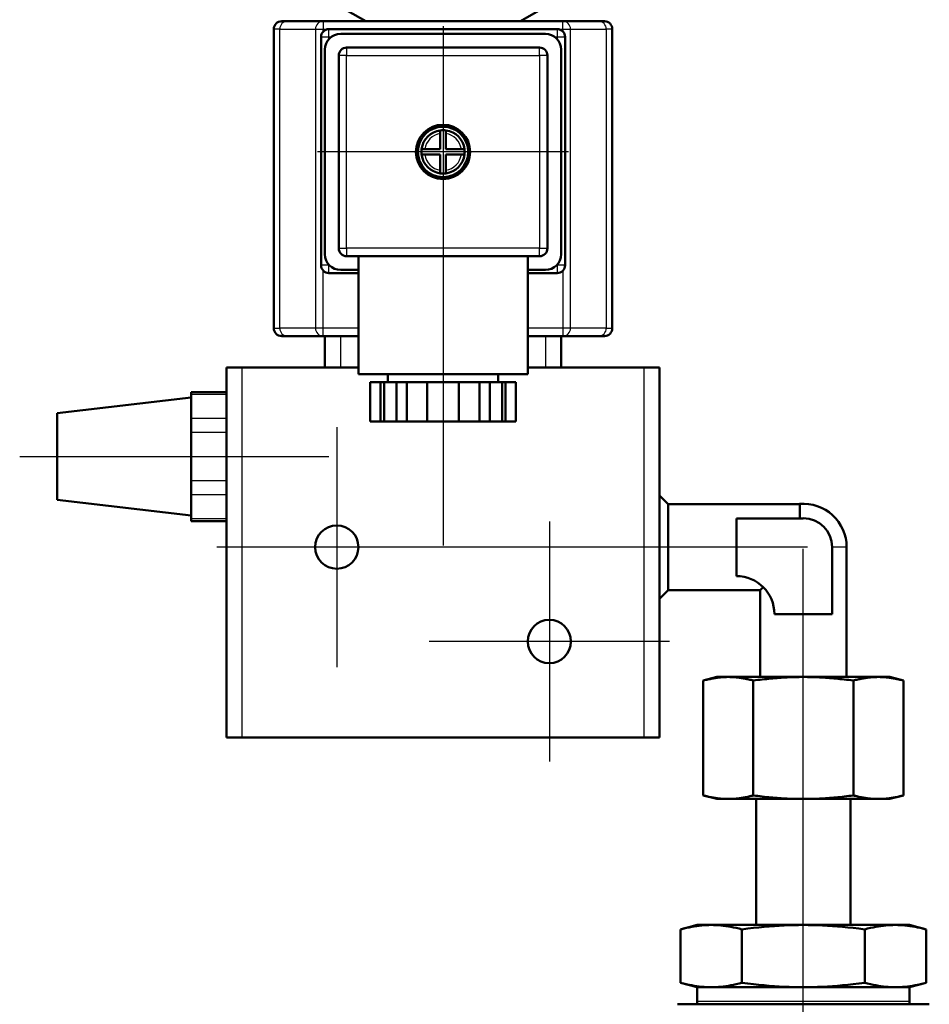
# Model space of a CAD drawing. Header units: millimetres. Extents: x 99 to 904, y 199 to 1209.
# Tile 7 of 14: x 107 to 223, y 936 to 1061. Entities that reach past the tile are written whole.
import ezdxf

# ---------------------------------------------------------------- set-up
doc = ezdxf.new("R2010")
doc.units = ezdxf.units.MM
doc.header["$LTSCALE"] = 5
for name, color, linetype, lineweight in [('Mittellinie(DIN)', 4, 'Continuous', 25), ('Mittelpunktmarkierung(DIN)', 4, 'Continuous', 25), ('Sichtbare Kanten(DIN)', 7, 'Continuous', 50), ('Sichtbare tangentiale Kanten(DIN)', 3, 'Continuous', 25)]:
    doc.layers.add(name, color=color, linetype=linetype, lineweight=lineweight)

msp = doc.modelspace()

# ---------------------------------------------------------------- linework, layer by layer
at = {"layer": 'Mittellinie(DIN)', "linetype": 'Continuous'}
for p, q in [((107.08, 1005.74), (146.36, 1005.74)), ((206.62, 816.95), (206.62, 994.02))]:
    msp.add_line(p, q, dxfattribs=at)
at = {"layer": 'Mittelpunktmarkierung(DIN)', "linetype": 'Continuous'}
for p, q in [((160.86, 1060.39), (160.86, 994.42)), ((176.81, 1044.44), (144.91, 1044.44)), ((147.36, 1009.49), (147.36, 978.99)), ((174.36, 997.49), (174.36, 966.99)), ((207.15, 994.24), (132.11, 994.24)), ((189.61, 982.24), (159.11, 982.24))]:
    msp.add_line(p, q, dxfattribs=at)
at = {"layer": 'Sichtbare Kanten(DIN)'}
for p, q in [((151.04, 1061.04), (148.73, 1062.37)), ((170.68, 1061.04), (172.98, 1062.37)), ((140.36, 1061.04), (141.08, 1061.04)), ((145.62, 1061.04), (141.08, 1061.04)), ((176.09, 1061.04), (145.62, 1061.04)), ((180.63, 1061.04), (176.09, 1061.04)), ((180.63, 1061.04), (181.36, 1061.04)), ((139.36, 1022.04), (139.36, 1060.04)), ((146.36, 1060.04), (175.36, 1060.04)), ((173.86, 1059.44), (147.86, 1059.44)), ((182.36, 1022.04), (182.36, 1060.04)), ((145.36, 1030.04), (145.36, 1059.04)), ((176.36, 1059.04), (176.36, 1030.04)), ((145.86, 1057.44), (145.86, 1031.44)), ((173.11, 1057.69), (148.61, 1057.69)), ((175.86, 1031.44), (175.86, 1057.44)), ((147.61, 1056.69), (147.61, 1032.19)), ((174.11, 1032.19), (174.11, 1056.69)), ((160.51, 1046.76), (160.51, 1047.16)), ((161.21, 1047.16), (161.21, 1046.76)), ((160.51, 1044.79), (160.51, 1046.76)), ((161.21, 1046.76), (161.21, 1044.79)), ((158.13, 1044.79), (158.53, 1044.79)), ((158.53, 1044.79), (160.51, 1044.79)), ((161.21, 1044.79), (163.18, 1044.79)), ((163.18, 1044.79), (163.59, 1044.79)), ((158.53, 1044.09), (158.13, 1044.09)), ((160.51, 1044.09), (158.53, 1044.09)), ((160.51, 1042.11), (160.51, 1044.09)), ((161.21, 1044.09), (161.21, 1042.11)), ((163.18, 1044.09), (161.21, 1044.09)), ((163.59, 1044.09), (163.18, 1044.09)), ((160.51, 1041.71), (160.51, 1042.11)), ((161.21, 1042.11), (161.21, 1041.71)), ((148.61, 1031.19), (160.86, 1031.19)), ((150.11, 1031.19), (150.11, 1016.19)), ((160.86, 1031.19), (173.11, 1031.19)), ((171.61, 1031.19), (171.61, 1016.19)), ((147.86, 1029.44), (150.11, 1029.44)), ((171.61, 1029.44), (173.86, 1029.44)), ((150.11, 1029.04), (146.36, 1029.04)), ((175.36, 1029.04), (171.61, 1029.04)), ((141.08, 1021.04), (140.36, 1021.04)), ((141.08, 1021.04), (145.62, 1021.04)), ((145.62, 1021.04), (150.11, 1021.04)), ((145.86, 1021.04), (145.86, 1017.04)), ((171.61, 1021.04), (176.09, 1021.04)), ((175.86, 1017.04), (175.86, 1021.04)), ((176.09, 1021.04), (180.63, 1021.04)), ((181.36, 1021.04), (180.63, 1021.04)), ((133.36, 1017.04), (135.36, 1017.04)), ((133.36, 1017.04), (133.36, 970.04)), ((150.11, 1017.04), (135.36, 1017.04)), ((150.11, 1017.04), (147.86, 1017.04)), ((186.36, 1017.04), (171.61, 1017.04)), ((173.86, 1017.04), (171.61, 1017.04)), ((186.36, 1017.04), (188.36, 1017.04)), ((188.36, 970.04), (188.36, 1017.04)), ((171.61, 1016.19), (150.11, 1016.19)), ((153.86, 1016.19), (153.86, 1015.19)), ((167.86, 1016.19), (167.86, 1015.19)), ((152.93, 1015.19), (151.62, 1015.19)), ((151.62, 1015.19), (151.62, 1010.19)), ((153.36, 1015.19), (152.93, 1015.19)), ((152.93, 1010.19), (152.93, 1015.19)), ((154.93, 1015.19), (153.36, 1015.19)), ((153.36, 1010.19), (153.36, 1015.19)), ((156.24, 1015.19), (154.93, 1015.19)), ((154.93, 1015.19), (154.93, 1010.19)), ((158.86, 1015.19), (156.24, 1015.19)), ((156.24, 1015.19), (156.24, 1010.19)), ((162.86, 1015.19), (158.86, 1015.19)), ((158.86, 1010.19), (158.86, 1015.19)), ((165.48, 1015.19), (162.86, 1015.19)), ((162.86, 1015.19), (162.86, 1010.19)), ((166.79, 1015.19), (165.48, 1015.19)), ((165.48, 1015.19), (165.48, 1010.19)), ((168.35, 1015.19), (166.79, 1015.19)), ((166.79, 1010.19), (166.79, 1015.19)), ((168.79, 1015.19), (168.35, 1015.19)), ((168.35, 1010.19), (168.35, 1015.19)), ((170.1, 1015.19), (168.79, 1015.19)), ((168.79, 1015.19), (168.79, 1010.19)), ((170.1, 1015.19), (170.1, 1010.19)), ((111.86, 1011.24), (128.86, 1013.24)), ((128.86, 1013.66), (128.86, 1013.93)), ((128.86, 1013.93), (133.36, 1013.93)), ((128.86, 1012.83), (128.86, 1013.66)), ((128.86, 1012.83), (128.86, 1011.39)), ((111.86, 1011.24), (111.86, 1000.24)), ((128.86, 1010.56), (128.86, 1011.39)), ((128.86, 1008.83), (128.86, 1010.56)), ((151.62, 1010.19), (152.93, 1010.19)), ((153.36, 1010.19), (152.93, 1010.19)), ((154.93, 1010.19), (153.36, 1010.19)), ((154.93, 1010.19), (156.24, 1010.19)), ((156.24, 1010.19), (158.86, 1010.19)), ((162.86, 1010.19), (158.86, 1010.19)), ((162.86, 1010.19), (165.48, 1010.19)), ((165.48, 1010.19), (166.79, 1010.19)), ((168.35, 1010.19), (166.79, 1010.19)), ((168.79, 1010.19), (168.35, 1010.19)), ((168.79, 1010.19), (170.1, 1010.19)), ((128.86, 1007.17), (128.86, 1008.83)), ((128.86, 1007.17), (128.86, 1004.3)), ((128.86, 1002.64), (128.86, 1004.3)), ((128.86, 1000.91), (128.86, 1002.64)), ((128.86, 1000.08), (128.86, 1000.91)), ((189.46, 999.71), (188.36, 1000.81)), ((111.86, 1000.24), (128.86, 998.24)), ((128.86, 1000.08), (128.86, 998.64)), ((189.46, 999.71), (189.46, 988.76)), ((189.46, 999.71), (206.16, 999.71)), ((206.16, 997.89), (206.16, 999.71)), ((128.86, 997.81), (128.86, 998.64)), ((128.86, 997.55), (128.86, 997.81)), ((133.36, 997.55), (128.86, 997.55)), ((198.12, 997.89), (198.12, 990.56)), ((206.62, 997.89), (198.12, 997.89)), ((210.29, 985.73), (210.29, 994.23)), ((212.12, 994.24), (212.12, 977.74)), ((189.46, 988.76), (188.36, 987.66)), ((189.46, 988.76), (201.13, 988.76)), ((201.53, 989.16), (201.13, 988.76)), ((201.13, 988.76), (201.13, 977.74)), ((202.96, 985.73), (210.29, 985.73)), ((195.62, 977.74), (193.92, 977.28)), ((193.92, 962.69), (193.92, 977.28)), ((197.1, 977.74), (195.62, 977.74)), ((206.62, 977.74), (197.1, 977.74)), ((200.27, 962.69), (200.27, 977.28)), ((216.15, 977.74), (206.62, 977.74)), ((212.98, 962.69), (212.98, 977.28)), ((217.62, 977.74), (216.15, 977.74)), ((217.62, 977.74), (219.33, 977.28)), ((219.33, 962.69), (219.33, 977.28)), ((135.36, 970.04), (133.36, 970.04)), ((186.36, 970.04), (135.36, 970.04)), ((188.36, 970.04), (186.36, 970.04)), ((195.62, 962.24), (193.92, 962.69)), ((197.1, 962.24), (195.62, 962.24)), ((206.62, 962.24), (197.1, 962.24)), ((200.62, 946.24), (200.62, 962.24)), ((216.15, 962.24), (206.62, 962.24)), ((212.62, 946.24), (212.62, 962.24)), ((217.62, 962.24), (216.15, 962.24)), ((217.62, 962.24), (219.33, 962.69)), ((193.12, 946.24), (191.04, 945.68)), ((191.04, 938.89), (191.04, 945.68)), ((220.12, 946.24), (193.12, 946.24)), ((198.83, 938.89), (198.83, 945.68)), ((214.42, 938.89), (214.42, 945.68)), ((220.12, 946.24), (222.21, 945.68)), ((222.21, 938.89), (222.21, 945.68)), ((193.12, 938.33), (191.04, 938.89)), ((220.12, 938.33), (193.12, 938.33)), ((193.12, 938.33), (193.12, 936.5)), ((220.12, 938.33), (222.21, 938.89)), ((220.12, 938.33), (220.12, 936.5)), ((194.35, 936.16), (190.62, 936.16)), ((202.9, 936.16), (194.35, 936.16)), ((210.35, 936.16), (202.9, 936.16)), ((218.9, 936.16), (210.35, 936.16)), ((222.62, 936.16), (218.9, 936.16))]:
    msp.add_line(p, q, dxfattribs=at)
at = {"layer": 'Sichtbare Kanten(DIN)', "flags": 128}
for points in [[(193.92, 977.28), (194.07, 977.32), (194.21, 977.36), (194.35, 977.39), (194.49, 977.42), (194.63, 977.45), (194.77, 977.48), (194.9, 977.51), (195.04, 977.54), (195.17, 977.56), (195.3, 977.58), (195.43, 977.6), (195.56, 977.62), (195.69, 977.64), (195.82, 977.66), (195.95, 977.67), (196.08, 977.69), (196.21, 977.7), (196.33, 977.71), (196.46, 977.72), (196.59, 977.72), (196.72, 977.73), (196.84, 977.73), (196.97, 977.74), (197.1, 977.74)], [(197.1, 977.74), (197.23, 977.74), (197.35, 977.73), (197.48, 977.73), (197.61, 977.72), (197.74, 977.72), (197.86, 977.71), (197.99, 977.7), (198.12, 977.69), (198.25, 977.67), (198.37, 977.66), (198.5, 977.64), (198.63, 977.62), (198.76, 977.6), (198.89, 977.58), (199.03, 977.56), (199.16, 977.54), (199.29, 977.51), (199.43, 977.48), (199.57, 977.45), (199.7, 977.42), (199.84, 977.39), (199.98, 977.36), (200.13, 977.32), (200.27, 977.28)], [(200.27, 977.28), (200.56, 977.32), (200.85, 977.36), (201.14, 977.39), (201.41, 977.42), (201.69, 977.45), (201.97, 977.48), (202.24, 977.51), (202.5, 977.54), (202.77, 977.56), (203.03, 977.58), (203.3, 977.6), (203.56, 977.62), (203.82, 977.64), (204.07, 977.66), (204.33, 977.67), (204.59, 977.69), (204.84, 977.7), (205.1, 977.71), (205.35, 977.72), (205.61, 977.72), (205.86, 977.73), (206.11, 977.73), (206.37, 977.74), (206.62, 977.74)], [(206.62, 977.74), (206.88, 977.74), (207.14, 977.73), (207.39, 977.73), (207.64, 977.72), (207.9, 977.72), (208.15, 977.71), (208.41, 977.7), (208.66, 977.69), (208.92, 977.67), (209.18, 977.66), (209.43, 977.64), (209.69, 977.62), (209.95, 977.6), (210.21, 977.58), (210.48, 977.56), (210.74, 977.54), (211.01, 977.51), (211.28, 977.48), (211.56, 977.45), (211.83, 977.42), (212.11, 977.39), (212.4, 977.36), (212.68, 977.32), (212.98, 977.28)], [(212.98, 977.28), (213.12, 977.32), (213.26, 977.36), (213.41, 977.39), (213.55, 977.42), (213.68, 977.45), (213.82, 977.48), (213.96, 977.51), (214.09, 977.54), (214.22, 977.56), (214.36, 977.58), (214.49, 977.6), (214.62, 977.62), (214.75, 977.64), (214.88, 977.66), (215, 977.67), (215.13, 977.69), (215.26, 977.7), (215.39, 977.71), (215.51, 977.72), (215.64, 977.72), (215.77, 977.73), (215.9, 977.73), (216.02, 977.74), (216.15, 977.74)], [(216.15, 977.74), (216.28, 977.74), (216.41, 977.73), (216.53, 977.73), (216.66, 977.72), (216.79, 977.72), (216.92, 977.71), (217.04, 977.7), (217.17, 977.69), (217.3, 977.67), (217.43, 977.66), (217.56, 977.64), (217.68, 977.62), (217.81, 977.6), (217.95, 977.58), (218.08, 977.56), (218.21, 977.54), (218.35, 977.51), (218.48, 977.48), (218.62, 977.45), (218.76, 977.42), (218.9, 977.39), (219.04, 977.36), (219.18, 977.32), (219.33, 977.28)], [(197.1, 962.24), (196.97, 962.24), (196.84, 962.24), (196.72, 962.24), (196.59, 962.25), (196.46, 962.26), (196.33, 962.26), (196.21, 962.27), (196.08, 962.29), (195.95, 962.3), (195.82, 962.31), (195.69, 962.33), (195.56, 962.35), (195.43, 962.37), (195.3, 962.39), (195.17, 962.41), (195.04, 962.44), (194.9, 962.46), (194.77, 962.49), (194.63, 962.52), (194.49, 962.55), (194.35, 962.58), (194.21, 962.62), (194.07, 962.65), (193.92, 962.69)], [(200.27, 962.69), (200.13, 962.65), (199.98, 962.62), (199.84, 962.58), (199.7, 962.55), (199.57, 962.52), (199.43, 962.49), (199.29, 962.46), (199.16, 962.44), (199.03, 962.41), (198.89, 962.39), (198.76, 962.37), (198.63, 962.35), (198.5, 962.33), (198.37, 962.31), (198.25, 962.3), (198.12, 962.29), (197.99, 962.27), (197.86, 962.26), (197.74, 962.26), (197.61, 962.25), (197.48, 962.24), (197.35, 962.24), (197.23, 962.24), (197.1, 962.24)], [(206.62, 962.24), (206.37, 962.24), (206.11, 962.24), (205.86, 962.24), (205.61, 962.25), (205.35, 962.26), (205.1, 962.26), (204.84, 962.27), (204.59, 962.29), (204.33, 962.3), (204.07, 962.31), (203.82, 962.33), (203.56, 962.35), (203.3, 962.37), (203.03, 962.39), (202.77, 962.41), (202.5, 962.44), (202.24, 962.46), (201.97, 962.49), (201.69, 962.52), (201.41, 962.55), (201.14, 962.58), (200.85, 962.62), (200.56, 962.65), (200.27, 962.69)], [(212.98, 962.69), (212.68, 962.65), (212.4, 962.62), (212.11, 962.58), (211.83, 962.55), (211.56, 962.52), (211.28, 962.49), (211.01, 962.46), (210.74, 962.44), (210.48, 962.41), (210.21, 962.39), (209.95, 962.37), (209.69, 962.35), (209.43, 962.33), (209.18, 962.31), (208.92, 962.3), (208.66, 962.29), (208.41, 962.27), (208.15, 962.26), (207.9, 962.26), (207.64, 962.25), (207.39, 962.24), (207.14, 962.24), (206.88, 962.24), (206.62, 962.24)], [(216.15, 962.24), (216.02, 962.24), (215.9, 962.24), (215.77, 962.24), (215.64, 962.25), (215.51, 962.26), (215.39, 962.26), (215.26, 962.27), (215.13, 962.29), (215, 962.3), (214.88, 962.31), (214.75, 962.33), (214.62, 962.35), (214.49, 962.37), (214.36, 962.39), (214.22, 962.41), (214.09, 962.44), (213.96, 962.46), (213.82, 962.49), (213.68, 962.52), (213.55, 962.55), (213.41, 962.58), (213.26, 962.62), (213.12, 962.65), (212.98, 962.69)], [(219.33, 962.69), (219.18, 962.65), (219.04, 962.62), (218.9, 962.58), (218.76, 962.55), (218.62, 962.52), (218.48, 962.49), (218.35, 962.46), (218.21, 962.44), (218.08, 962.41), (217.95, 962.39), (217.81, 962.37), (217.68, 962.35), (217.56, 962.33), (217.43, 962.31), (217.3, 962.3), (217.17, 962.29), (217.04, 962.27), (216.92, 962.26), (216.79, 962.26), (216.66, 962.25), (216.53, 962.24), (216.41, 962.24), (216.28, 962.24), (216.15, 962.24)], [(191.04, 945.68), (191.4, 945.77), (191.76, 945.86), (192.11, 945.93), (192.44, 946), (192.77, 946.05), (193.09, 946.1), (193.41, 946.14), (193.72, 946.18), (194.02, 946.2), (194.33, 946.22), (194.63, 946.23), (194.93, 946.24), (195.23, 946.23), (195.54, 946.22), (195.84, 946.2), (196.15, 946.18), (196.46, 946.14), (196.77, 946.1), (197.1, 946.05), (197.42, 946), (197.76, 945.93), (198.11, 945.86), (198.46, 945.77), (198.83, 945.68)], [(198.83, 945.68), (199.57, 945.77), (200.28, 945.86), (200.97, 945.93), (201.64, 946), (202.3, 946.05), (202.94, 946.1), (203.57, 946.14), (204.19, 946.18), (204.81, 946.2), (205.42, 946.22), (206.02, 946.23), (206.62, 946.24), (207.23, 946.23), (207.83, 946.22), (208.44, 946.2), (209.06, 946.18), (209.68, 946.14), (210.31, 946.1), (210.95, 946.05), (211.61, 946), (212.28, 945.93), (212.97, 945.86), (213.68, 945.77), (214.42, 945.68)], [(214.42, 945.68), (214.79, 945.77), (215.14, 945.86), (215.49, 945.93), (215.83, 946), (216.15, 946.05), (216.47, 946.1), (216.79, 946.14), (217.1, 946.18), (217.41, 946.2), (217.71, 946.22), (218.01, 946.23), (218.32, 946.24), (218.62, 946.23), (218.92, 946.22), (219.22, 946.2), (219.53, 946.18), (219.84, 946.14), (220.16, 946.1), (220.48, 946.05), (220.81, 946), (221.14, 945.93), (221.49, 945.86), (221.85, 945.77), (222.21, 945.68)], [(198.83, 938.89), (198.46, 938.79), (198.11, 938.71), (197.76, 938.63), (197.42, 938.57), (197.1, 938.51), (196.77, 938.46), (196.46, 938.42), (196.15, 938.39), (195.84, 938.36), (195.54, 938.34), (195.23, 938.33), (194.93, 938.33), (194.63, 938.33), (194.33, 938.34), (194.02, 938.36), (193.72, 938.39), (193.41, 938.42), (193.09, 938.46), (192.77, 938.51), (192.44, 938.57), (192.11, 938.63), (191.76, 938.71), (191.4, 938.79), (191.04, 938.89)], [(214.42, 938.89), (213.68, 938.79), (212.97, 938.71), (212.28, 938.63), (211.61, 938.57), (210.95, 938.51), (210.31, 938.46), (209.68, 938.42), (209.06, 938.39), (208.44, 938.36), (207.83, 938.34), (207.23, 938.33), (206.62, 938.33), (206.02, 938.33), (205.42, 938.34), (204.81, 938.36), (204.19, 938.39), (203.57, 938.42), (202.94, 938.46), (202.3, 938.51), (201.64, 938.57), (200.97, 938.63), (200.28, 938.71), (199.57, 938.79), (198.83, 938.89)], [(222.21, 938.89), (221.85, 938.79), (221.49, 938.71), (221.14, 938.63), (220.81, 938.57), (220.48, 938.51), (220.16, 938.46), (219.84, 938.42), (219.53, 938.39), (219.22, 938.36), (218.92, 938.34), (218.62, 938.33), (218.32, 938.33), (218.01, 938.33), (217.71, 938.34), (217.41, 938.36), (217.1, 938.39), (216.79, 938.42), (216.47, 938.46), (216.15, 938.51), (215.83, 938.57), (215.49, 938.63), (215.14, 938.71), (214.79, 938.79), (214.42, 938.89)]]:
    msp.add_lwpolyline(points, dxfattribs=at)
at = {"layer": 'Sichtbare Kanten(DIN)'}
for centre, radius in [((160.86, 1044.44), 3.45), ((160.86, 1044.44), 3.2), ((147.36, 994.24), 2.75), ((174.36, 982.24), 2.75)]:
    msp.add_circle(centre, radius, dxfattribs=at)
for centre, radius, start, end in [((140.36, 1060.04), 1, 90, 180), ((181.36, 1060.04), 1, 0, 90), ((146.36, 1059.04), 1, 90, 180), ((147.86, 1057.44), 2, 90, 180), ((173.86, 1057.44), 2, 0, 90), ((175.36, 1059.04), 1, 0, 90), ((148.61, 1056.69), 1, 90, 180), ((173.11, 1056.69), 1, 0, 90), ((160.86, 1044.44), 2.75, 97.312, 172.688), ((160.86, 1044.44), 2.75, 82.688, 97.312), ((160.86, 1044.44), 2.75, 7.312, 82.688), ((160.86, 1044.44), 2.75, 172.688, 187.312), ((160.86, 1044.44), 2.75, 352.688, 7.312), ((160.86, 1044.44), 2.75, 187.312, 262.688), ((160.86, 1044.44), 2.75, 277.312, 352.688), ((160.86, 1044.44), 2.75, 262.688, 277.312), ((148.61, 1032.19), 1, 180, 270), ((173.11, 1032.19), 1, 270, 0), ((147.86, 1031.44), 2, 180, 270), ((173.86, 1031.44), 2, 270, 0), ((146.36, 1030.04), 1, 180, 270), ((175.36, 1030.04), 1, 270, 0), ((140.36, 1022.04), 1, 180, 270), ((181.36, 1022.04), 1, 270, 0), ((206.62, 994.24), 5.5, 0, 94.8884), ((206.62, 994.23), 3.67, 0, 90), ((198.12, 985.73), 4.83, 0, 90), ((193.93, 936.5), 0.81, 180, 205.1081), ((219.31, 936.5), 0.81, 334.8919, 0)]:
    msp.add_arc(centre, radius, start, end, dxfattribs=at)
at = {"layer": 'Sichtbare tangentiale Kanten(DIN)'}
for p, q in [((145.62, 1061.04), (145.62, 1060.04)), ((176.09, 1060.04), (176.09, 1061.04)), ((140.12, 1060.04), (139.36, 1060.04)), ((140.12, 1060.04), (144.66, 1060.04)), ((140.12, 1022.04), (140.12, 1060.04)), ((144.66, 1060.04), (145.62, 1060.04)), ((144.66, 1060.04), (144.66, 1022.04)), ((145.62, 1059.71), (145.62, 1060.04)), ((145.62, 1060.04), (146.36, 1060.04)), ((146.36, 1059.04), (146.36, 1060.04)), ((175.36, 1060.04), (175.36, 1059.04)), ((175.36, 1060.04), (176.09, 1060.04)), ((176.09, 1060.04), (177.06, 1060.04)), ((176.09, 1060.04), (176.09, 1059.71)), ((177.06, 1022.04), (177.06, 1060.04)), ((177.06, 1060.04), (181.6, 1060.04)), ((182.36, 1060.04), (181.6, 1060.04)), ((181.6, 1022.04), (181.6, 1060.04)), ((145.36, 1059.04), (146.36, 1059.04)), ((146.36, 1058.76), (146.36, 1059.04)), ((146.36, 1059.04), (146.66, 1059.04)), ((175.06, 1059.04), (175.36, 1059.04)), ((175.36, 1059.04), (176.36, 1059.04)), ((175.36, 1059.04), (175.36, 1058.76)), ((148.61, 1057.69), (148.61, 1056.69)), ((173.11, 1056.69), (173.11, 1057.69)), ((148.61, 1056.69), (147.61, 1056.69)), ((148.61, 1032.19), (148.61, 1056.69)), ((148.61, 1056.69), (173.11, 1056.69)), ((174.11, 1056.69), (173.11, 1056.69)), ((173.11, 1056.69), (173.11, 1032.19)), ((147.61, 1032.19), (148.61, 1032.19)), ((148.61, 1032.19), (148.61, 1031.19)), ((173.11, 1032.19), (148.61, 1032.19)), ((173.11, 1032.19), (174.11, 1032.19)), ((173.11, 1031.19), (173.11, 1032.19)), ((146.36, 1030.04), (145.36, 1030.04)), ((146.36, 1030.04), (146.36, 1030.11)), ((146.43, 1030.04), (146.36, 1030.04)), ((146.36, 1029.04), (146.36, 1030.04)), ((175.36, 1030.04), (175.29, 1030.04)), ((175.36, 1030.11), (175.36, 1030.04)), ((176.36, 1030.04), (175.36, 1030.04)), ((175.36, 1030.04), (175.36, 1029.04)), ((145.62, 1022.04), (145.62, 1029.36)), ((176.09, 1029.36), (176.09, 1022.04)), ((139.36, 1022.04), (140.12, 1022.04)), ((144.66, 1022.04), (140.12, 1022.04)), ((145.62, 1022.04), (144.66, 1022.04)), ((150.11, 1022.04), (145.62, 1022.04)), ((145.62, 1021.04), (145.62, 1022.04)), ((176.09, 1022.04), (171.61, 1022.04)), ((177.06, 1022.04), (176.09, 1022.04)), ((176.09, 1022.04), (176.09, 1021.04)), ((181.6, 1022.04), (177.06, 1022.04)), ((181.6, 1022.04), (182.36, 1022.04)), ((147.86, 1017.04), (147.86, 1021.04)), ((173.86, 1021.04), (173.86, 1017.04)), ((135.36, 970.04), (135.36, 1017.04)), ((186.36, 1017.04), (186.36, 970.04)), ((128.86, 1013.66), (133.36, 1013.66)), ((133.36, 1010.56), (128.86, 1010.56)), ((128.86, 1008.83), (133.36, 1008.83)), ((133.36, 1002.64), (128.86, 1002.64)), ((128.86, 1000.91), (133.36, 1000.91)), ((133.36, 997.81), (128.86, 997.81)), ((212.12, 994.24), (210.29, 994.24)), ((220.12, 936.5), (193.12, 936.5))]:
    msp.add_line(p, q, dxfattribs=at)
for start, end in [(98.5653, 171.4347), (8.5653, 81.4347), (188.5653, 261.4347), (278.5653, 351.4347)]:
    msp.add_arc((160.86, 1044.44), 2.35, start, end, dxfattribs=at)
for centre, major_axis, start_param, end_param in [((141.08, 1060.04), (0, 1), 0, 1.570796), ((145.62, 1060.04), (0, 1), 0, 1.570796), ((176.09, 1060.04), (0, 1), 4.712389, 6.283185), ((180.63, 1060.04), (0, 1), 4.712389, 6.283185), ((141.08, 1022.04), (0, -1), 4.712389, 6.283185), ((145.62, 1022.04), (0, -1), 4.712389, 6.283185), ((176.09, 1022.04), (0, -1), 0, 1.570796), ((180.63, 1022.04), (0, -1), 0, 1.570796)]:
    msp.add_ellipse(centre, major_axis=major_axis, ratio=0.964587, start_param=start_param, end_param=end_param, dxfattribs=at)

doc.saveas('drawing.dxf')
